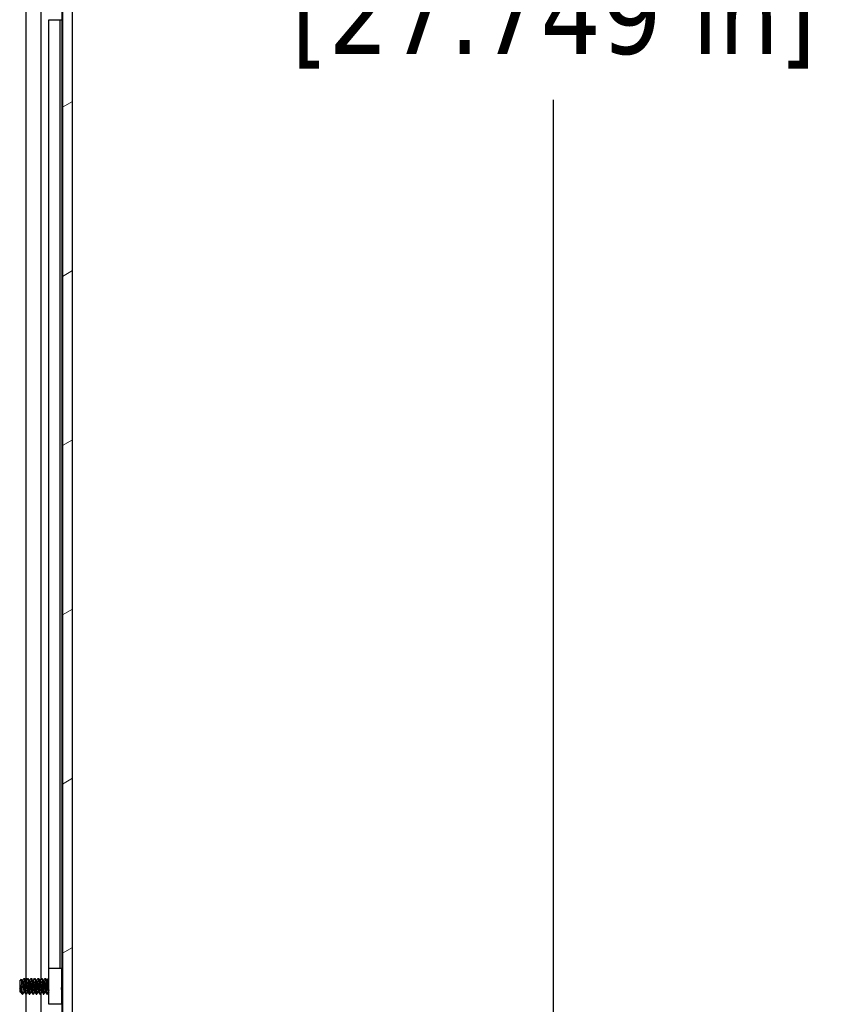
# Model space of a CAD drawing. Header units: millimetres. Extents: x 80 to 2248, y 80 to 1719.
# Tile 7 of 79: x 1251 to 1399, y 626 to 804. Entities that reach past the tile are written whole.
import ezdxf

# ---------------------------------------------------------------- set-up
doc = ezdxf.new("R2010")
doc.units = ezdxf.units.MM
doc.header["$LTSCALE"] = 8.333333
for name, color, linetype, lineweight in [('Dimension (ANSI)', 7, 'Continuous', 25), ('Hatch (ANSI)', 7, 'Continuous', 18), ('Visible (ANSI)', 7, 'Continuous', 25)]:
    doc.layers.add(name, color=color, linetype=linetype, lineweight=lineweight)
doc.styles.add('Note Text (ANSI)', font='tahoma.ttf')
doc.dimstyles.new('Default - mm (ANSI)', dxfattribs={"dimscale": 8.333333, "dimtxt": 1.75, "dimasz": 1.5, "dimexe": 2, "dimexo": 1, "dimgap": 0.8, "dimtad": 0, "dimtih": 1, "dimtoh": 1, "dimrnd": 1e-08, "dimzin": 0, "dimdsep": 46, "dimtxsty": 'Note Text (ANSI)', "dimblk": 'Filled-2', "dimcen": 0.09, "dimdle": 10, "dimclrd": 256, "dimclre": 256, "dimclrt": 256, "dimadec": 1, "dimazin": 0, "dimtfac": 1.741714, "dimtofl": 0, "dimtmove": 0, "dimatfit": 3, "dimldrblk": 'Filled-1', "dimfxl": 1, "dimtolj": 1, "dimtzin": 0, "dimlwd": -1, "dimlwe": -1, "dimarcsym": 0})

# ---------------------------------------------------------------- blocks, each defined once
blk = doc.blocks.new('Filled-2')
at = {"color": 0}
for p, q in [((0, 0), (-1, 0.167)), ((-1, 0.167), (-1, -0.167)), ((-1, 0), (0, 0)), ((-1, -0.167), (0, 0))]:
    blk.add_line(p, q, dxfattribs=at)
at = {"color": 0, "flags": 128}
blk.add_lwpolyline([(-1, -0.167), (0, 0), (-1, 0.167), (-1, -0.167)], dxfattribs=at)
at = {"color": 0}
blk.add_solid([(-1, -0.167), (0, 0), (-1, 0.167), (-1, -0.167)], dxfattribs=at)
blk = doc.blocks.new('*D11')
at = {"layer": 'Defpoints', "color": 0, "transparency": 16777216}
for p in [(1252.21, 1248.23), (1347.35, 1248.23), (1252.21, 543.4)]:
    blk.add_point(p, dxfattribs=at)
at = {"layer": 'Dimension (ANSI)', "transparency": 16777216}
for p, q in [((1260.54, 1248.23), (1364.02, 1248.23)), ((1347.35, 1235.73), (1347.35, 850.11)), ((1347.35, 555.9), (1347.35, 789.12)), ((1260.54, 543.4), (1364.02, 543.4))]:
    blk.add_line(p, q, dxfattribs=at)
at = {"layer": 'Dimension (ANSI)', "transparency": 16777216, "xscale": 12.5, "yscale": 12.5, "zscale": 12.5}
for p, rotation in [((1347.35, 1248.23), 90), ((1347.35, 543.4), 270)]:
    blk.add_blockref('Filled-2', p, dxfattribs=dict(at, rotation=rotation))
at = {"layer": 'Dimension (ANSI)', "transparency": 16777216, "char_height": 14.5833, "attachment_point": 5, "style": 'Note Text (ANSI)'}
for s, insert in [('\\A1; 704.83 mm', (1347.35, 833.91)), ('\\A1;[27.749 in]', (1347.35, 803.41))]:
    blk.add_mtext(s, dxfattribs=dict(at, insert=insert))
blk = doc.blocks.new('Filled-1')
at = {"color": 0}
for p, q in [((0, 0), (-1, 0.333)), ((-1, 0.333), (-1, -0.333)), ((-1, 0), (0, 0)), ((-1, -0.333), (0, 0))]:
    blk.add_line(p, q, dxfattribs=at)
at = {"color": 0, "flags": 128}
blk.add_lwpolyline([(-1, -0.333), (0, 0), (-1, 0.333), (-1, -0.333)], dxfattribs=at)
at = {"color": 0}
blk.add_solid([(-1, -0.333), (0, 0), (-1, 0.333), (-1, -0.333)], dxfattribs=at)

msp = doc.modelspace()

# ---------------------------------------------------------------- hatches: boundary and pattern name
at = {"layer": 'Hatch (ANSI)'}
h = msp.add_hatch(dxfattribs=at)
h.set_pattern_fill('ANSI31', color=256, scale=211.666667, angle=-15, style=0)
h.set_pattern_definition([(30, (0, 0), (-13.22917, 22.9136), [])])
h.paths.add_polyline_path([(1258.7138, 547.3135), (1260.5172, 547.3135), (1260.5172, 1244.3149), (1258.7138, 1244.3149)])

# ---------------------------------------------------------------- linework, layer by layer
at = {"layer": 'Visible (ANSI)'}
for p, q in [((1258.7138, 1244.3149), (1258.7138, 547.3135)), ((1260.5172, 547.3135), (1260.5172, 1244.3149)), ((1252.1516, 630.107), (1252.1516, 805.4918)), ((1254.8582, 630.3656), (1254.8582, 805.7211)), ((1258.6751, 630.3963), (1258.6751, 805.6321)), ((1256.2621, 632.3642), (1256.2621, 803.611)), ((1258.2941, 632.3642), (1258.2941, 803.6054)), ((1256.2441, 632.3642), (1258.5441, 632.3642)), ((1256.2441, 625.8642), (1256.2441, 632.3642)), ((1258.5441, 632.3642), (1258.5441, 625.8642)), ((1250.9922, 630.0604), (1251.3153, 630.3834)), ((1250.9922, 630.0604), (1250.9922, 628.1681)), ((1251.0389, 629.4374), (1251.0389, 628.6695)), ((1251.4784, 630.107), (1251.5479, 630.107)), ((1251.786, 630.5366), (1251.8654, 630.5366)), ((1252.1134, 630.107), (1252.1829, 630.107)), ((1252.421, 630.5366), (1252.5004, 630.5366)), ((1252.7484, 630.107), (1252.8179, 630.107)), ((1253.056, 630.5366), (1253.1354, 630.5366)), ((1253.3834, 630.107), (1253.4529, 630.107)), ((1253.691, 630.5366), (1253.7704, 630.5366)), ((1254.0184, 630.107), (1254.0879, 630.107)), ((1254.326, 630.5366), (1254.4054, 630.5366)), ((1254.6534, 630.107), (1254.7229, 630.107)), ((1254.961, 630.5366), (1255.0404, 630.5366)), ((1255.2884, 630.107), (1255.3579, 630.107)), ((1255.596, 630.5366), (1255.6754, 630.5366)), ((1255.9234, 630.107), (1255.9929, 630.107)), ((1256.231, 630.5366), (1256.2441, 630.5366)), ((1258.5441, 630.2653), (1258.7138, 630.435)), ((1250.9922, 628.1681), (1251.111, 628.0493)), ((1251.151, 628.1214), (1251.2205, 628.1214)), ((1251.4685, 627.6918), (1251.4685, 628.1177)), ((1251.4685, 627.6918), (1251.5479, 627.6918)), ((1251.786, 628.1214), (1251.8555, 628.1214)), ((1252.1035, 627.6918), (1252.1829, 627.6918)), ((1252.1516, 556.7242), (1252.1516, 627.6918)), ((1252.421, 628.1214), (1252.4905, 628.1214)), ((1252.7385, 627.6918), (1252.8179, 627.6918)), ((1253.056, 628.1214), (1253.1255, 628.1214)), ((1253.3735, 627.6918), (1253.4529, 627.6918)), ((1253.691, 628.1214), (1253.7605, 628.1214)), ((1254.0085, 627.6918), (1254.0879, 627.6918)), ((1254.326, 628.1214), (1254.3955, 628.1214)), ((1254.6435, 627.6918), (1254.7229, 627.6918)), ((1254.8582, 556.7242), (1254.8582, 627.9211)), ((1254.961, 628.1214), (1255.0305, 628.1214)), ((1255.2785, 627.6918), (1255.3579, 627.6918)), ((1255.596, 628.1214), (1255.6655, 628.1214)), ((1255.9135, 627.6918), (1255.9929, 627.6918)), ((1256.231, 628.1214), (1256.2441, 628.1214)), ((1258.6336, 627.8736), (1258.7138, 627.7934)), ((1258.6751, 556.7242), (1258.6751, 627.8321)), ((1258.5441, 625.8642), (1256.2441, 625.8642))]:
    msp.add_line(p, q, dxfattribs=at)
for centre, major_axis, ratio, start_param, end_param in [((1257.3941, 803.6132), (-1.15, 0), 0.01094864, 0, 3.14159265), ((1256.1475, 629.1142), (0, 0.343), 0.10685664, 0.4127074, 2.72888525)]:
    msp.add_ellipse(centre, major_axis=major_axis, ratio=ratio, start_param=start_param, end_param=end_param, dxfattribs=at)
for points, weights, knots in [([(1251.0389, 629.4374), (1251.0563, 629.2803), (1251.0716, 629.1142), (1251.1245, 628.541), (1251.1775, 628.2544), (1251.193, 628.17), (1251.2107, 628.1387)], [0.941670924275, 0.957095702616, 1, 0.866025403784, 1, 0.956426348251, 0.941196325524], [0.0279141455, 0.0279141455, 0.0279141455, 0.03125, 0.03125, 0.0416666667, 0.0416666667, 0.0450545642, 0.0450545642, 0.0450545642]), ([(1251.4881, 630.0898), (1251.5058, 630.0584), (1251.5214, 629.974), (1251.5743, 629.6874), (1251.6272, 629.1142), (1251.6802, 628.541), (1251.7331, 628.2544), (1251.7576, 628.1214), (1251.786, 628.1214)], [0.941196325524, 0.956426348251, 1, 0.866025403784, 1, 0.866025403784, 1, 0.933012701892, 0.933012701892], [0.0799454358, 0.0799454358, 0.0799454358, 0.0833333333, 0.0833333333, 0.09375, 0.09375, 0.1041666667, 0.1041666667, 0.109375, 0.109375, 0.109375]), ([(1251.5479, 630.107), (1251.5762, 630.107), (1251.6008, 629.974), (1251.6537, 629.6874), (1251.7066, 629.1142), (1251.7595, 628.541), (1251.8125, 628.2544), (1251.828, 628.17), (1251.8457, 628.1387)], [0.933012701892, 0.933012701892, 1, 0.866025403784, 1, 0.866025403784, 1, 0.956426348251, 0.941196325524], [0.078125, 0.078125, 0.078125, 0.0833333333, 0.0833333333, 0.09375, 0.09375, 0.1041666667, 0.1041666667, 0.1075545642, 0.1075545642, 0.1075545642]), ([(1251.772, 630.5242), (1251.8077, 630.588), (1251.8389, 630.3461), (1251.8918, 629.9355), (1251.9447, 629.1142)], [0.937106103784, 0.916453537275, 1, 0.866025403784, 1], [0.0768375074, 0.0768375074, 0.0768375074, 0.0833333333, 0.0833333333, 0.09375, 0.09375, 0.09375]), ([(1251.8654, 630.5366), (1251.8937, 630.5366), (1251.9183, 630.3461), (1251.9712, 629.9355), (1252.0241, 629.1142)], [0.933012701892, 0.933012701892, 1, 0.866025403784, 1], [0.140625, 0.140625, 0.140625, 0.1458333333, 0.1458333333, 0.15625, 0.15625, 0.15625]), ([(1252.1231, 630.0898), (1252.1408, 630.0584), (1252.1564, 629.974), (1252.2093, 629.6874), (1252.2622, 629.1142), (1252.3152, 628.541), (1252.3681, 628.2544), (1252.3926, 628.1214), (1252.421, 628.1214)], [0.941196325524, 0.956426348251, 1, 0.866025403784, 1, 0.866025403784, 1, 0.933012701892, 0.933012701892], [0.1424454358, 0.1424454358, 0.1424454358, 0.1458333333, 0.1458333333, 0.15625, 0.15625, 0.1666666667, 0.1666666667, 0.171875, 0.171875, 0.171875]), ([(1252.1829, 630.107), (1252.2112, 630.107), (1252.2358, 629.974), (1252.2887, 629.6874), (1252.3416, 629.1142), (1252.3945, 628.541), (1252.4475, 628.2544), (1252.463, 628.17), (1252.4807, 628.1387)], [0.933012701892, 0.933012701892, 1, 0.866025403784, 1, 0.866025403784, 1, 0.956426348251, 0.941196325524], [0.140625, 0.140625, 0.140625, 0.1458333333, 0.1458333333, 0.15625, 0.15625, 0.1666666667, 0.1666666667, 0.1700545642, 0.1700545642, 0.1700545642]), ([(1252.407, 630.5242), (1252.4427, 630.588), (1252.4739, 630.3461), (1252.5268, 629.9355), (1252.5797, 629.1142)], [0.937106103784, 0.916453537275, 1, 0.866025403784, 1], [0.1393375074, 0.1393375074, 0.1393375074, 0.1458333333, 0.1458333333, 0.15625, 0.15625, 0.15625]), ([(1252.5004, 630.5366), (1252.5287, 630.5366), (1252.5533, 630.3461), (1252.6062, 629.9355), (1252.6591, 629.1142)], [0.933012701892, 0.933012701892, 1, 0.866025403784, 1], [0.203125, 0.203125, 0.203125, 0.2083333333, 0.2083333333, 0.21875, 0.21875, 0.21875]), ([(1252.7581, 630.0898), (1252.7758, 630.0584), (1252.7914, 629.974), (1252.8443, 629.6874), (1252.8972, 629.1142), (1252.9502, 628.541), (1253.0031, 628.2544), (1253.0276, 628.1214), (1253.056, 628.1214)], [0.941196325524, 0.956426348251, 1, 0.866025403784, 1, 0.866025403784, 1, 0.933012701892, 0.933012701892], [0.2049454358, 0.2049454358, 0.2049454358, 0.2083333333, 0.2083333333, 0.21875, 0.21875, 0.2291666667, 0.2291666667, 0.234375, 0.234375, 0.234375]), ([(1252.8179, 630.107), (1252.8462, 630.107), (1252.8708, 629.974), (1252.9237, 629.6874), (1252.9766, 629.1142), (1253.0295, 628.541), (1253.0825, 628.2544), (1253.098, 628.17), (1253.1157, 628.1387)], [0.933012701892, 0.933012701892, 1, 0.866025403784, 1, 0.866025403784, 1, 0.956426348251, 0.941196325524], [0.203125, 0.203125, 0.203125, 0.2083333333, 0.2083333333, 0.21875, 0.21875, 0.2291666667, 0.2291666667, 0.2325545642, 0.2325545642, 0.2325545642]), ([(1253.042, 630.5242), (1253.0777, 630.588), (1253.1089, 630.3461), (1253.1618, 629.9355), (1253.2147, 629.1142)], [0.937106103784, 0.916453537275, 1, 0.866025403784, 1], [0.2018375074, 0.2018375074, 0.2018375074, 0.2083333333, 0.2083333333, 0.21875, 0.21875, 0.21875]), ([(1253.1354, 630.5366), (1253.1637, 630.5366), (1253.1883, 630.3461), (1253.2412, 629.9355), (1253.2941, 629.1142)], [0.933012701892, 0.933012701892, 1, 0.866025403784, 1], [0.265625, 0.265625, 0.265625, 0.2708333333, 0.2708333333, 0.28125, 0.28125, 0.28125]), ([(1253.3931, 630.0898), (1253.4108, 630.0584), (1253.4264, 629.974), (1253.4793, 629.6874), (1253.5322, 629.1142), (1253.5852, 628.541), (1253.6381, 628.2544), (1253.6626, 628.1214), (1253.691, 628.1214)], [0.941196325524, 0.956426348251, 1, 0.866025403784, 1, 0.866025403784, 1, 0.933012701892, 0.933012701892], [0.2674454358, 0.2674454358, 0.2674454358, 0.2708333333, 0.2708333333, 0.28125, 0.28125, 0.2916666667, 0.2916666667, 0.296875, 0.296875, 0.296875]), ([(1253.4529, 630.107), (1253.4812, 630.107), (1253.5058, 629.974), (1253.5587, 629.6874), (1253.6116, 629.1142), (1253.6645, 628.541), (1253.7175, 628.2544), (1253.733, 628.17), (1253.7507, 628.1387)], [0.933012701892, 0.933012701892, 1, 0.866025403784, 1, 0.866025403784, 1, 0.956426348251, 0.941196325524], [0.265625, 0.265625, 0.265625, 0.2708333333, 0.2708333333, 0.28125, 0.28125, 0.2916666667, 0.2916666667, 0.2950545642, 0.2950545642, 0.2950545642]), ([(1253.677, 630.5242), (1253.7127, 630.588), (1253.7439, 630.3461), (1253.7968, 629.9355), (1253.8497, 629.1142)], [0.937106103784, 0.916453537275, 1, 0.866025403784, 1], [0.2643375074, 0.2643375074, 0.2643375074, 0.2708333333, 0.2708333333, 0.28125, 0.28125, 0.28125]), ([(1253.7704, 630.5366), (1253.7987, 630.5366), (1253.8233, 630.3461), (1253.8762, 629.9355), (1253.9291, 629.1142)], [0.933012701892, 0.933012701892, 1, 0.866025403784, 1], [0.328125, 0.328125, 0.328125, 0.3333333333, 0.3333333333, 0.34375, 0.34375, 0.34375]), ([(1254.0281, 630.0898), (1254.0458, 630.0584), (1254.0614, 629.974), (1254.1143, 629.6874), (1254.1672, 629.1142), (1254.2202, 628.541), (1254.2731, 628.2544), (1254.2976, 628.1214), (1254.326, 628.1214)], [0.941196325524, 0.956426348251, 1, 0.866025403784, 1, 0.866025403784, 1, 0.933012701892, 0.933012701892], [0.3299454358, 0.3299454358, 0.3299454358, 0.3333333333, 0.3333333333, 0.34375, 0.34375, 0.3541666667, 0.3541666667, 0.359375, 0.359375, 0.359375]), ([(1254.0879, 630.107), (1254.1162, 630.107), (1254.1408, 629.974), (1254.1937, 629.6874), (1254.2466, 629.1142), (1254.2995, 628.541), (1254.3525, 628.2544), (1254.368, 628.17), (1254.3857, 628.1387)], [0.933012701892, 0.933012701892, 1, 0.866025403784, 1, 0.866025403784, 1, 0.956426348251, 0.941196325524], [0.328125, 0.328125, 0.328125, 0.3333333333, 0.3333333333, 0.34375, 0.34375, 0.3541666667, 0.3541666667, 0.3575545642, 0.3575545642, 0.3575545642]), ([(1254.312, 630.5242), (1254.3477, 630.588), (1254.3789, 630.3461), (1254.4318, 629.9355), (1254.4847, 629.1142)], [0.937106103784, 0.916453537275, 1, 0.866025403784, 1], [0.3268375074, 0.3268375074, 0.3268375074, 0.3333333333, 0.3333333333, 0.34375, 0.34375, 0.34375]), ([(1254.4054, 630.5366), (1254.4337, 630.5366), (1254.4583, 630.3461), (1254.5112, 629.9355), (1254.5641, 629.1142)], [0.933012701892, 0.933012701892, 1, 0.866025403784, 1], [0.390625, 0.390625, 0.390625, 0.3958333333, 0.3958333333, 0.40625, 0.40625, 0.40625]), ([(1254.6631, 630.0898), (1254.6808, 630.0584), (1254.6964, 629.974), (1254.7493, 629.6874), (1254.8022, 629.1142), (1254.8552, 628.541), (1254.9081, 628.2544), (1254.9326, 628.1214), (1254.961, 628.1214)], [0.941196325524, 0.956426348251, 1, 0.866025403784, 1, 0.866025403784, 1, 0.933012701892, 0.933012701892], [0.3924454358, 0.3924454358, 0.3924454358, 0.3958333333, 0.3958333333, 0.40625, 0.40625, 0.4166666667, 0.4166666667, 0.421875, 0.421875, 0.421875]), ([(1254.7229, 630.107), (1254.7512, 630.107), (1254.7758, 629.974), (1254.8287, 629.6874), (1254.8816, 629.1142), (1254.9345, 628.541), (1254.9875, 628.2544), (1255.003, 628.17), (1255.0207, 628.1387)], [0.933012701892, 0.933012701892, 1, 0.866025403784, 1, 0.866025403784, 1, 0.956426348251, 0.941196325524], [0.390625, 0.390625, 0.390625, 0.3958333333, 0.3958333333, 0.40625, 0.40625, 0.4166666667, 0.4166666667, 0.4200545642, 0.4200545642, 0.4200545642]), ([(1254.947, 630.5242), (1254.9827, 630.588), (1255.0139, 630.3461), (1255.0668, 629.9355), (1255.1197, 629.1142)], [0.937106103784, 0.916453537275, 1, 0.866025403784, 1], [0.3893375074, 0.3893375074, 0.3893375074, 0.3958333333, 0.3958333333, 0.40625, 0.40625, 0.40625]), ([(1255.0404, 630.5366), (1255.0687, 630.5366), (1255.0933, 630.3461), (1255.1462, 629.9355), (1255.1991, 629.1142)], [0.933012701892, 0.933012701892, 1, 0.866025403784, 1], [0.453125, 0.453125, 0.453125, 0.4583333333, 0.4583333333, 0.46875, 0.46875, 0.46875]), ([(1255.2981, 630.0898), (1255.3158, 630.0584), (1255.3314, 629.974), (1255.3843, 629.6874), (1255.4372, 629.1142), (1255.4902, 628.541), (1255.5431, 628.2544), (1255.5676, 628.1214), (1255.596, 628.1214)], [0.941196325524, 0.956426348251, 1, 0.866025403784, 1, 0.866025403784, 1, 0.933012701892, 0.933012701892], [0.4549454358, 0.4549454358, 0.4549454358, 0.4583333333, 0.4583333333, 0.46875, 0.46875, 0.4791666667, 0.4791666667, 0.484375, 0.484375, 0.484375]), ([(1255.3579, 630.107), (1255.3862, 630.107), (1255.4108, 629.974), (1255.4637, 629.6874), (1255.5166, 629.1142), (1255.5695, 628.541), (1255.6225, 628.2544), (1255.638, 628.17), (1255.6557, 628.1387)], [0.933012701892, 0.933012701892, 1, 0.866025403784, 1, 0.866025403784, 1, 0.956426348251, 0.941196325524], [0.453125, 0.453125, 0.453125, 0.4583333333, 0.4583333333, 0.46875, 0.46875, 0.4791666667, 0.4791666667, 0.4825545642, 0.4825545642, 0.4825545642]), ([(1255.582, 630.5242), (1255.6177, 630.588), (1255.6489, 630.3461), (1255.7018, 629.9355), (1255.7547, 629.1142)], [0.937106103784, 0.916453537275, 1, 0.866025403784, 1], [0.4518375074, 0.4518375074, 0.4518375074, 0.4583333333, 0.4583333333, 0.46875, 0.46875, 0.46875]), ([(1255.6754, 630.5366), (1255.7037, 630.5366), (1255.7283, 630.3461), (1255.7812, 629.9355), (1255.8341, 629.1142)], [0.933012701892, 0.933012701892, 1, 0.866025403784, 1], [0.515625, 0.515625, 0.515625, 0.5208333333, 0.5208333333, 0.53125, 0.53125, 0.53125]), ([(1255.9331, 630.0898), (1255.9508, 630.0584), (1255.9664, 629.974), (1256.0193, 629.6874), (1256.0722, 629.1142), (1256.1252, 628.541), (1256.1781, 628.2544), (1256.2026, 628.1214), (1256.231, 628.1214)], [0.941196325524, 0.956426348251, 1, 0.866025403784, 1, 0.866025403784, 1, 0.933012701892, 0.933012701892], [0.5174454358, 0.5174454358, 0.5174454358, 0.5208333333, 0.5208333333, 0.53125, 0.53125, 0.5416666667, 0.5416666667, 0.546875, 0.546875, 0.546875]), ([(1255.9929, 630.107), (1256.0212, 630.107), (1256.0458, 629.974), (1256.0831, 629.7721), (1256.1248, 629.3834)], [0.933012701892, 0.933012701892, 1, 0.901722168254, 0.947628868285], [0.515625, 0.515625, 0.515625, 0.5208333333, 0.5208333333, 0.5284745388, 0.5284745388, 0.5284745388]), ([(1251.0389, 628.6695), (1251.0706, 628.4033), (1251.0981, 628.2544), (1251.1226, 628.1214), (1251.151, 628.1214)], [0.933829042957, 0.925617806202, 1, 0.933012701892, 0.933012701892], [0.0358833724, 0.0358833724, 0.0358833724, 0.0416666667, 0.0416666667, 0.046875, 0.046875, 0.046875]), ([(1251.4685, 628.1177), (1251.4825, 627.9793), (1251.495, 627.8824), (1251.5261, 627.6404), (1251.5618, 627.7043)], [0.948065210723, 0.96476686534, 1, 0.916453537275, 0.937106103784], [0.10142725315, 0.10142725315, 0.10142725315, 0.10416666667, 0.10416666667, 0.11066249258, 0.11066249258, 0.11066249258]), ([(1251.9447, 629.1142), (1251.9977, 628.293), (1252.0506, 627.8824), (1252.0751, 627.6918), (1252.1035, 627.6918)], [1, 0.866025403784, 1, 0.933012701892, 0.933012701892], [0.09375, 0.09375, 0.09375, 0.1041666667, 0.1041666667, 0.109375, 0.109375, 0.109375]), ([(1252.0241, 629.1142), (1252.077, 628.293), (1252.13, 627.8824), (1252.1611, 627.6404), (1252.1968, 627.7043)], [1, 0.866025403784, 1, 0.916453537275, 0.937106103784], [0.15625, 0.15625, 0.15625, 0.1666666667, 0.1666666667, 0.1731624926, 0.1731624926, 0.1731624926]), ([(1252.5797, 629.1142), (1252.6327, 628.293), (1252.6856, 627.8824), (1252.7101, 627.6918), (1252.7385, 627.6918)], [1, 0.866025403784, 1, 0.933012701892, 0.933012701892], [0.15625, 0.15625, 0.15625, 0.1666666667, 0.1666666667, 0.171875, 0.171875, 0.171875]), ([(1252.6591, 629.1142), (1252.712, 628.293), (1252.765, 627.8824), (1252.7961, 627.6404), (1252.8318, 627.7043)], [1, 0.866025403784, 1, 0.916453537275, 0.937106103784], [0.21875, 0.21875, 0.21875, 0.2291666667, 0.2291666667, 0.2356624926, 0.2356624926, 0.2356624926]), ([(1253.2147, 629.1142), (1253.2677, 628.293), (1253.3206, 627.8824), (1253.3451, 627.6918), (1253.3735, 627.6918)], [1, 0.866025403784, 1, 0.933012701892, 0.933012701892], [0.21875, 0.21875, 0.21875, 0.2291666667, 0.2291666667, 0.234375, 0.234375, 0.234375]), ([(1253.2941, 629.1142), (1253.347, 628.293), (1253.4, 627.8824), (1253.4311, 627.6404), (1253.4668, 627.7043)], [1, 0.866025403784, 1, 0.916453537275, 0.937106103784], [0.28125, 0.28125, 0.28125, 0.2916666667, 0.2916666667, 0.2981624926, 0.2981624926, 0.2981624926]), ([(1253.8497, 629.1142), (1253.9027, 628.293), (1253.9556, 627.8824), (1253.9801, 627.6918), (1254.0085, 627.6918)], [1, 0.866025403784, 1, 0.933012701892, 0.933012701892], [0.28125, 0.28125, 0.28125, 0.2916666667, 0.2916666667, 0.296875, 0.296875, 0.296875]), ([(1253.9291, 629.1142), (1253.982, 628.293), (1254.035, 627.8824), (1254.0661, 627.6404), (1254.1018, 627.7043)], [1, 0.866025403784, 1, 0.916453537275, 0.937106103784], [0.34375, 0.34375, 0.34375, 0.3541666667, 0.3541666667, 0.3606624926, 0.3606624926, 0.3606624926]), ([(1254.4847, 629.1142), (1254.5377, 628.293), (1254.5906, 627.8824), (1254.6151, 627.6918), (1254.6435, 627.6918)], [1, 0.866025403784, 1, 0.933012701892, 0.933012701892], [0.34375, 0.34375, 0.34375, 0.3541666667, 0.3541666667, 0.359375, 0.359375, 0.359375]), ([(1254.5641, 629.1142), (1254.617, 628.293), (1254.67, 627.8824), (1254.7011, 627.6404), (1254.7368, 627.7043)], [1, 0.866025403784, 1, 0.916453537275, 0.937106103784], [0.40625, 0.40625, 0.40625, 0.4166666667, 0.4166666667, 0.4231624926, 0.4231624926, 0.4231624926]), ([(1255.1197, 629.1142), (1255.1727, 628.293), (1255.2256, 627.8824), (1255.2501, 627.6918), (1255.2785, 627.6918)], [1, 0.866025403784, 1, 0.933012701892, 0.933012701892], [0.40625, 0.40625, 0.40625, 0.4166666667, 0.4166666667, 0.421875, 0.421875, 0.421875]), ([(1255.1991, 629.1142), (1255.252, 628.293), (1255.305, 627.8824), (1255.3361, 627.6404), (1255.3718, 627.7043)], [1, 0.866025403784, 1, 0.916453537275, 0.937106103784], [0.46875, 0.46875, 0.46875, 0.4791666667, 0.4791666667, 0.4856624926, 0.4856624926, 0.4856624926]), ([(1255.7547, 629.1142), (1255.8077, 628.293), (1255.8606, 627.8824), (1255.8851, 627.6918), (1255.9135, 627.6918)], [1, 0.866025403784, 1, 0.933012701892, 0.933012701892], [0.46875, 0.46875, 0.46875, 0.4791666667, 0.4791666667, 0.484375, 0.484375, 0.484375]), ([(1255.8341, 629.1142), (1255.887, 628.293), (1255.94, 627.8824), (1255.9711, 627.6404), (1256.0068, 627.7043)], [1, 0.866025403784, 1, 0.916453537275, 0.937106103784], [0.53125, 0.53125, 0.53125, 0.5416666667, 0.5416666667, 0.5481624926, 0.5481624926, 0.5481624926])]:
    msp.add_rational_spline(points, weights, degree=2, knots=knots, dxfattribs=at)
for points in [[(1251.0389, 629.4374), (1251.0656, 629.3386), (1251.0902, 629.2288), (1251.1123, 629.1142)], [(1251.3252, 630.3797), (1251.3794, 630.283), (1251.4337, 630.1863), (1251.4881, 630.0898)], [(1251.538, 630.107), (1251.6163, 630.2459), (1251.6942, 630.385), (1251.772, 630.5242)], [(1251.8793, 630.5242), (1251.9604, 630.3793), (1252.0416, 630.2344), (1252.1231, 630.0898)], [(1252.173, 630.107), (1252.2513, 630.2459), (1252.3292, 630.385), (1252.407, 630.5242)], [(1252.5143, 630.5242), (1252.5954, 630.3793), (1252.6766, 630.2344), (1252.7581, 630.0898)], [(1252.808, 630.107), (1252.8863, 630.2459), (1252.9642, 630.385), (1253.042, 630.5242)], [(1253.1493, 630.5242), (1253.2304, 630.3793), (1253.3116, 630.2344), (1253.3931, 630.0898)], [(1253.443, 630.107), (1253.5213, 630.2459), (1253.5992, 630.385), (1253.677, 630.5242)], [(1253.7843, 630.5242), (1253.8654, 630.3793), (1253.9466, 630.2344), (1254.0281, 630.0898)], [(1254.078, 630.107), (1254.1563, 630.2459), (1254.2342, 630.385), (1254.312, 630.5242)], [(1254.4193, 630.5242), (1254.5004, 630.3793), (1254.5816, 630.2344), (1254.6631, 630.0898)], [(1254.713, 630.107), (1254.7913, 630.2459), (1254.8692, 630.385), (1254.947, 630.5242)], [(1255.0543, 630.5242), (1255.1354, 630.3793), (1255.2166, 630.2344), (1255.2981, 630.0898)], [(1255.348, 630.107), (1255.4263, 630.2459), (1255.5042, 630.385), (1255.582, 630.5242)], [(1255.6893, 630.5242), (1255.7704, 630.3793), (1255.8516, 630.2344), (1255.9331, 630.0898)], [(1255.983, 630.107), (1256.0613, 630.2459), (1256.1392, 630.385), (1256.217, 630.5242)], [(1258.6986, 630.4198), (1258.7037, 630.4289), (1258.7088, 630.4379), (1258.7138, 630.447)], [(1251.1609, 628.1214), (1251.1482, 628.0988), (1251.1355, 628.0763), (1251.1227, 628.0537)], [(1251.4365, 627.7365), (1251.3614, 627.8707), (1251.2862, 628.0048), (1251.2107, 628.1387)], [(1251.7959, 628.1214), (1251.7176, 627.9825), (1251.6397, 627.8434), (1251.5618, 627.7043)], [(1252.0895, 627.7043), (1252.0085, 627.8492), (1251.9273, 627.9941), (1251.8457, 628.1387)], [(1252.4309, 628.1214), (1252.3526, 627.9825), (1252.2747, 627.8434), (1252.1968, 627.7043)], [(1252.7245, 627.7043), (1252.6435, 627.8492), (1252.5623, 627.9941), (1252.4807, 628.1387)], [(1253.0659, 628.1214), (1252.9876, 627.9825), (1252.9097, 627.8434), (1252.8318, 627.7043)], [(1253.3595, 627.7043), (1253.2785, 627.8492), (1253.1973, 627.9941), (1253.1157, 628.1387)], [(1253.7009, 628.1214), (1253.6226, 627.9825), (1253.5447, 627.8434), (1253.4668, 627.7043)], [(1253.9945, 627.7043), (1253.9135, 627.8492), (1253.8323, 627.9941), (1253.7507, 628.1387)], [(1254.3359, 628.1214), (1254.2576, 627.9825), (1254.1797, 627.8434), (1254.1018, 627.7043)], [(1254.6295, 627.7043), (1254.5485, 627.8492), (1254.4673, 627.9941), (1254.3857, 628.1387)], [(1254.9709, 628.1214), (1254.8926, 627.9825), (1254.8147, 627.8434), (1254.7368, 627.7043)], [(1255.2645, 627.7043), (1255.1835, 627.8492), (1255.1023, 627.9941), (1255.0207, 628.1387)], [(1255.6059, 628.1214), (1255.5276, 627.9825), (1255.4497, 627.8434), (1255.3718, 627.7043)], [(1255.8995, 627.7043), (1255.8185, 627.8492), (1255.7373, 627.9941), (1255.6557, 628.1387)], [(1256.2409, 628.1214), (1256.1626, 627.9825), (1256.0847, 627.8434), (1256.0068, 627.7043)], [(1258.6388, 627.8685), (1258.6081, 627.8138), (1258.5774, 627.759), (1258.5468, 627.7043)]]:
    msp.add_open_spline(points, degree=3, dxfattribs=at)
for points, knots in [([(1251.4174, 629.1142), (1251.4106, 629.2725), (1251.4045, 629.3967), (1251.3937, 629.6062), (1251.3877, 629.7131), (1251.3732, 629.9489), (1251.3647, 630.0675), (1251.3528, 630.2078), (1251.3491, 630.2488), (1251.3372, 630.3483), (1251.3286, 630.3833), (1251.3182, 630.3855), (1251.3168, 630.3849), (1251.3153, 630.3834)], [-0.327507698, -0.327507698, -0.327507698, -0.327507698, -0.298679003, -0.298679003, -0.265137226, -0.265137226, -0.218249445, -0.218249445, -0.194983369, -0.194983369, -0.148477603, -0.148477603, -0.140894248, -0.140894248, -0.140894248, -0.140894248]), ([(1256.1328, 629.4284), (1256.1433, 629.4716), (1256.1588, 629.5164), (1256.1971, 629.5956), (1256.2189, 629.6313), (1256.2442, 629.6643)], [0, 0, 0, 0, 0.0142453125, 0.0142453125, 0.0267228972, 0.0267228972, 0.0267228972, 0.0267228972]), ([(1251.1227, 628.0537), (1251.117, 628.0435), (1251.1112, 628.0452), (1251.0963, 628.0795), (1251.0874, 628.1278), (1251.0713, 628.2714), (1251.0646, 628.349), (1251.0525, 628.491), (1251.0457, 628.5771), (1251.0389, 628.6695)], [-0.0993809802, -0.0993809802, -0.0993809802, -0.0993809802, -0.0821352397, -0.0821352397, -0.0557038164, -0.0557038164, -0.030124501, -0.030124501, 0, 0, 0, 0]), ([(1251.1123, 629.1142), (1251.1224, 629.062), (1251.1416, 628.9632), (1251.1857, 628.7428), (1251.2042, 628.6519), (1251.251, 628.4248), (1251.2786, 628.2947), (1251.3388, 628.0254), (1251.3638, 627.9249), (1251.4133, 627.7752), (1251.4412, 627.7191), (1251.4685, 627.6918)], [-0.169469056, -0.169469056, -0.169469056, -0.169469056, -0.142100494, -0.142100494, -0.122546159, -0.122546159, -0.091769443, -0.091769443, -0.050399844, -0.050399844, 0, 0, 0, 0]), ([(1251.4685, 628.1177), (1251.46, 628.2537), (1251.4513, 628.4106), (1251.4425, 628.5813), (1251.4381, 628.6666), (1251.4338, 628.7539), (1251.4296, 628.8431), (1251.4254, 628.9323), (1251.4213, 629.0241), (1251.4174, 629.1142)], [0, 0, 0, 0, 0.00054045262, 0.00054045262, 0.00054045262, 0.00081067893, 0.00081067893, 0.00081067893, 0.00108090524, 0.00108090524, 0.00108090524, 0.00108090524]), ([(1256.2442, 628.5642), (1256.2298, 628.583), (1256.2165, 628.6027), (1256.1881, 628.6504), (1256.1739, 628.6792), (1256.1499, 628.7387), (1256.1402, 628.7698), (1256.1328, 628.8)], [0.0124956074, 0.0124956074, 0.0124956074, 0.0124956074, 0.0195994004, 0.0195994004, 0.029259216, 0.029259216, 0.0392505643, 0.0392505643, 0.0392505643, 0.0392505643]), ([(1258.6336, 627.8736), (1258.6257, 627.8816), (1258.6178, 627.9148), (1258.6037, 628.0203), (1258.5965, 628.0982), (1258.5783, 628.336), (1258.5693, 628.4673), (1258.5548, 628.6985), (1258.5494, 628.789), (1258.5441, 628.8813)], [-0.529903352, -0.529903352, -0.529903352, -0.529903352, -0.438646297, -0.438646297, -0.360774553, -0.360774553, -0.293383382, -0.293383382, -0.252937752, -0.252937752, -0.252937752, -0.252937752])]:
    msp.add_open_spline(points, degree=3, knots=knots, dxfattribs=at)
for points, weights in [([(1256.217, 630.5242), (1256.2306, 630.5484), (1256.2441, 630.5256)], [0.937106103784, 0.929158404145, 0.936641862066]), ([(1256.2038, 628.624), (1256.2247, 628.4532), (1256.2441, 628.3321)], [0.933024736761, 0.932362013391, 0.968193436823]), ([(1258.5441, 627.6999), (1258.5455, 627.7019), (1258.5468, 627.7043)], [0.935675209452, 0.936314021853, 0.937106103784])]:
    msp.add_rational_spline(points, weights, degree=2, dxfattribs=at)

# ---------------------------------------------------------------- dimensions: what is measured, and where the dimension line sits
at = {"layer": 'Dimension (ANSI)'}
dim = msp.add_linear_dim(base=(1347.3542, 1248.2292), p1=(1252.2079, 543.3992), p2=(1252.2079, 1248.2292), angle=90, text=' <> mm\\X[27.749 in]', dimstyle='Default - mm (ANSI)', override={"dimgap": 0.8, "dimdec": 2, "dimpost": '', "dimtol": 0, "dimlim": 0, "dimtp": 0, "dimtm": 0, "dimtdec": 2, "dimatfit": 1}, dxfattribs=at)
dim.commit()
dim.dimension.update_dxf_attribs({"geometry": '*D11', "text_midpoint": (1347.3542, 819.6142), "dimtype": 160})

doc.saveas('drawing.dxf')
